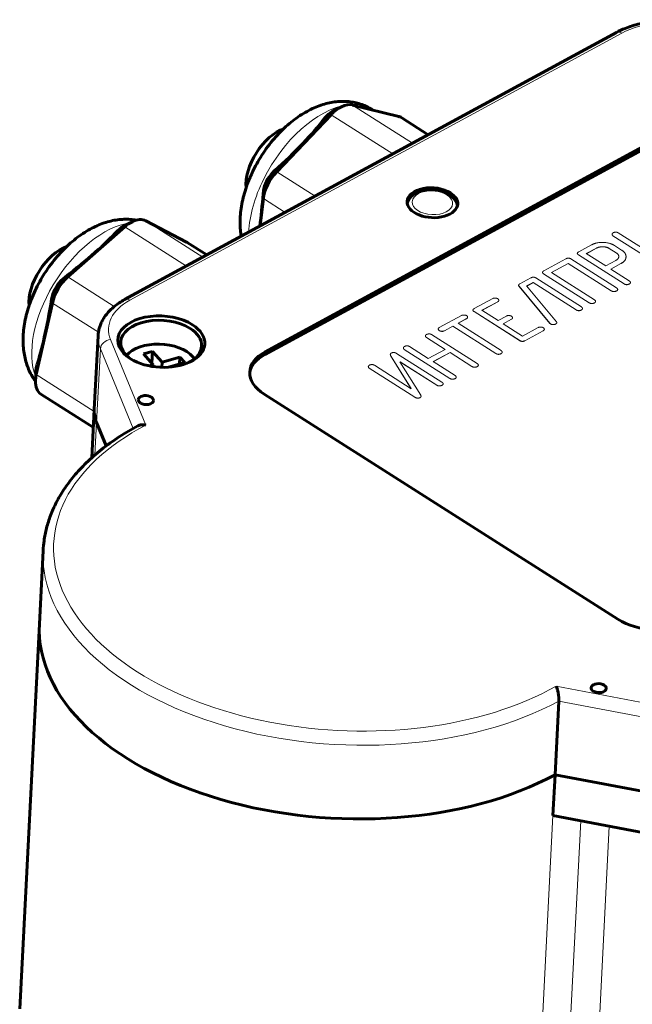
# Model space of a CAD drawing. Header units: millimetres. Extents: x 0 to 210, y 0 to 297.
# Tile 4 of 10: x 114 to 127, y 161 to 180. Entities that reach past the tile are written whole.
import ezdxf

# ---------------------------------------------------------------- set-up
doc = ezdxf.new("R2010")
doc.units = ezdxf.units.MM
doc.linetypes.add('K5LT_BASIC', pattern=[0])
doc.linetypes.add('K5LT_THIN', pattern=[0])
for name, color, linetype, true_color in [('G', 3, 'Continuous', 0x00ff00), ('R', 1, 'Continuous', 0xff0000), ('WELDING', 7, 'Continuous', 0xffffff)]:
    doc.layers.add(name, color=color, linetype=linetype, true_color=true_color)

msp = doc.modelspace()

# ---------------------------------------------------------------- linework, layer by layer
at = {"layer": 'G', "color": 5, "linetype": 'K5LT_BASIC', "lineweight": 60, "true_color": 0x0000ff}
for p, q in [((116.419, 174.729), (126.255, 180.068)), ((120.755, 178.581), (120.599, 178.504)), ((120.978, 178.617), (121.901, 178.387)), ((121.368, 178.524), (121.379, 178.517)), ((127.901, 178.341), (119.222, 173.63)), ((127.903, 178.39), (119.225, 173.679)), ((119.462, 177.284), (120.547, 178.423)), ((120.415, 178.351), (120.46, 178.398)), ((121.959, 178.362), (122.49, 178.024)), ((119.374, 177.259), (119.419, 177.307)), ((119.129, 176.2), (119.194, 176.746)), ((119.189, 176.844), (119.196, 176.901)), ((115.287, 175.18), (116.423, 176.181)), ((116.27, 176.097), (116.317, 176.139)), ((116.574, 176.284), (116.418, 176.207)), ((116.841, 176.304), (117.656, 175.877)), ((117.67, 175.869), (118.061, 175.62)), ((115.181, 175.138), (115.228, 175.179)), ((114.96, 174.731), (114.973, 174.79)), ((114.654, 173.231), (114.975, 174.659)), ((115.888, 174.004), (115.813, 172.532)), ((116.976, 173.693), (116.798, 173.642)), ((116.798, 173.642), (116.991, 173.426)), ((116.964, 173.457), (116.976, 173.693)), ((117.169, 173.477), (116.976, 173.693)), ((117.524, 173.579), (117.169, 173.477)), ((117.517, 173.441), (117.524, 173.579)), ((117.621, 173.471), (117.524, 173.579)), ((114.652, 173.362), (114.665, 173.421)), ((116.991, 173.426), (116.912, 173.404)), ((116.989, 173.39), (116.991, 173.426)), ((117.163, 173.375), (117.169, 173.477)), ((117.296, 173.378), (117.621, 173.471)), ((121.292, 173.389), (121.292, 173.39)), ((114.638, 173.101), (114.641, 173.275)), ((114.746, 172.841), (115.795, 172.175)), ((119.209, 172.837), (126.283, 168.339)), ((115.813, 172.532), (115.764, 171.568)), ((115.859, 172.273), (116.053, 171.805)), ((114.79, 169.714), (114.715, 168.242)), ((114.715, 168.242), (114.321, 160.555)), ((125.026, 165.233), (125.101, 166.705)), ((124.984, 164.415), (125.026, 165.233)), ((125.026, 165.233), (127.579, 164.748)), ((124.984, 164.415), (127.537, 163.93))]:
    msp.add_line(p, q, dxfattribs=at)
for centre, major_axis, ratio, start_param, end_param in [((120.569, 178.17), (-0.217, -0.342), 0.560853, 3.885852, 4.373739), ((120.71, 178.08), (-0.326, -0.513), 0.560853, 3.885852, 4.373739), ((120.71, 178.08), (-0.326, -0.513), 0.560853, 3.326542, 3.885852), ((119.133, 177.61), (-1.534, -1.356), 0.203892, 1.577542, 2.358643), ((121.633, 177.85), (0.326, 0.513), 0.560853, 0, 0.184949), ((119.462, 177.401), (0.463, 0.728), 0.560853, 0.622146, 2.519446), ((119.624, 176.941), (-0.326, -0.513), 0.560853, 4.373739, 5.420937), ((119.483, 177.031), (-0.217, -0.342), 0.560853, 4.373739, 5.420937), ((122.574, 176.664), (-0.506, 0.026), 0.58821, 3.94603, 6.283185), ((119.133, 177.61), (-0.158, -2.234), 0.052498, 0.889669, 1.224422), ((122.574, 176.664), (-0.506, 0.026), 0.58821, 3.141593, 3.94603), ((122.574, 176.664), (-0.506, 0.026), 0.58821, 0, 3.141593), ((116.529, 175.784), (-0.326, -0.513), 0.560853, 3.188423, 3.885852), ((116.388, 175.874), (-0.217, -0.342), 0.560853, 3.885852, 4.23562), ((116.529, 175.784), (-0.326, -0.513), 0.560853, 3.885852, 4.23562), ((114.793, 175.255), (-1.704, -1.248), 0.15217, 1.71634, 2.49744), ((115.123, 175.045), (0.463, 0.728), 0.560853, 0.622146, 2.519446), ((117.344, 175.356), (0.326, 0.513), 0.560853, 0, 0.04683), ((115.252, 174.872), (-0.217, -0.342), 0.560853, 4.23562, 5.282818), ((115.393, 174.782), (-0.326, -0.513), 0.560853, 4.23562, 5.282818), ((114.793, 175.255), (-0.302, -2.141), 0.113034, 0.55854, 1.33964), ((117.153, 173.888), (-0.87, 0.045), 0.58821, 3.94603, 7.097632), ((117.15, 173.839), (-0.809, 0.041), 0.58821, 3.94603, 6.283185), ((117.15, 173.839), (-0.809, 0.041), 0.58821, 3.141593, 3.94603), ((117.153, 173.888), (-0.87, 0.045), 0.58821, 2.327146, 3.94603), ((117.15, 173.839), (-0.809, 0.041), 0.58821, 0, 0.779697), ((117.128, 173.398), (0.748, -0.038), 0.58821, 0.526883, 2.710849), ((117.15, 173.839), (-0.809, 0.041), 0.58821, 2.361896, 3.141593), ((117.128, 173.398), (0.748, -0.038), 0.58821, 0.430743, 0.526883), ((119.932, 173.229), (-1.011, 0.052), 0.58821, 5.516826, 6.283185), ((119.93, 173.18), (-1.011, 0.052), 0.58821, 5.516826, 6.241928), ((114.931, 173.444), (-0.217, -0.342), 0.560853, -1.000368, -0.744259), ((117.153, 173.888), (-0.87, 0.045), 0.58821, 0.814446, 2.327146), ((115.072, 173.354), (-0.326, -0.513), 0.560853, -1.000368, -0.744259), ((119.932, 173.229), (-1.011, 0.052), 0.58821, 0, 0.804437), ((115.072, 173.354), (-0.326, -0.513), 0.560853, 5.538926, 6.283185), ((116.845, 172.72), (0.152, -0.008), 0.58821, 0, 3.141593), ((116.845, 172.72), (0.152, -0.008), 0.58821, 3.141593, 3.94603), ((116.845, 172.72), (0.152, -0.008), 0.58821, 3.94603, 6.283185), ((117.431, 172.449), (-1.618, 0.083), 0.58821, 0, 0.271933), ((117.431, 172.449), (-1.618, 0.083), 0.58821, 0, 0.271933), ((127.006, 168.731), (1.011, -0.052), 0.58821, 3.94603, 5.516826), ((120.782, 167.931), (-6.067, 0.311), 0.58821, 0, 2.375233), ((120.782, 167.931), (-6.067, 0.311), 0.58821, 0, 2.375233), ((125.899, 166.963), (0.152, -0.008), 0.58821, 3.141593, 3.94603), ((125.899, 166.963), (0.152, -0.008), 0.58821, 0, 3.141593), ((125.899, 166.963), (0.152, -0.008), 0.58821, 3.94603, 6.283185)]:
    msp.add_ellipse(centre, major_axis=major_axis, ratio=ratio, start_param=start_param, end_param=end_param, dxfattribs=at)
at = {"layer": 'R', "color": 7, "linetype": 'K5LT_THIN', "lineweight": 18}
for p, q in [((126.36, 180.054), (116.524, 174.714)), ((122.177, 177.855), (120.978, 178.617)), ((120.46, 178.398), (120.547, 178.423)), ((121.78, 177.639), (120.547, 178.423)), ((122.48, 178.019), (121.901, 178.387)), ((119.374, 177.259), (119.462, 177.284)), ((120.228, 176.796), (119.462, 177.284)), ((119.196, 176.901), (119.194, 176.746)), ((119.628, 176.47), (119.194, 176.746)), ((116.317, 176.139), (116.423, 176.181)), ((117.654, 175.399), (116.423, 176.181)), ((117.983, 175.578), (116.841, 176.304)), ((126.167, 176.035), (126.167, 176.037)), ((126.184, 176.005), (127.097, 175.425)), ((126.184, 176.004), (126.184, 176.005)), ((126.184, 176.004), (127.097, 175.423)), ((127.024, 175.595), (126.289, 176.062)), ((118.06, 175.62), (117.656, 175.877)), ((125.756, 175.822), (125.498, 175.682)), ((125.855, 175.758), (125.651, 175.647)), ((125.855, 175.756), (125.652, 175.646)), ((125.855, 175.756), (125.855, 175.758)), ((126.111, 175.749), (126.111, 175.751)), ((126.25, 175.663), (126.111, 175.751)), ((126.25, 175.661), (126.111, 175.749)), ((126.355, 175.719), (126.215, 175.808)), ((125.244, 175.544), (124.802, 175.304)), ((126.256, 174.961), (125.344, 175.541)), ((125.471, 175.651), (125.471, 175.653)), ((125.494, 175.621), (125.495, 175.623)), ((125.494, 175.621), (126.406, 175.042)), ((125.495, 175.623), (126.406, 175.043)), ((125.651, 175.647), (126.039, 175.4)), ((126.25, 175.661), (126.25, 175.663)), ((126.444, 175.578), (126.445, 175.579)), ((124.954, 175.269), (125.291, 175.452)), ((124.956, 175.268), (125.291, 175.45)), ((125.291, 175.45), (125.291, 175.452)), ((125.291, 175.452), (126.151, 174.905)), ((125.291, 175.45), (126.151, 174.903)), ((126.039, 175.4), (126.243, 175.511)), ((126.139, 175.337), (126.344, 175.448)), ((126.511, 175.1), (126.139, 175.337)), ((126.14, 175.336), (126.344, 175.447)), ((126.344, 175.447), (126.344, 175.448)), ((115.181, 175.138), (115.287, 175.18)), ((116.213, 174.591), (115.287, 175.18)), ((124.542, 175.163), (124.322, 175.043)), ((125.553, 174.581), (124.642, 175.16)), ((124.775, 175.273), (124.775, 175.275)), ((124.798, 175.243), (124.798, 175.245)), ((124.798, 175.245), (125.71, 174.665)), ((124.798, 175.243), (125.71, 174.664)), ((125.814, 174.722), (124.954, 175.269)), ((124.297, 175.013), (124.297, 175.015)), ((124.305, 174.995), (124.921, 174.255)), ((124.305, 174.993), (124.305, 174.995)), ((124.305, 174.993), (124.921, 174.253)), ((124.458, 175), (124.589, 175.07)), ((125.054, 174.285), (124.458, 175)), ((124.459, 174.999), (124.588, 175.069)), ((124.588, 175.069), (124.589, 175.07)), ((124.588, 175.069), (125.448, 174.522)), ((124.589, 175.07), (125.448, 174.524)), ((126.406, 175.042), (126.406, 175.043)), ((126.465, 175.026), (126.465, 175.027)), ((126.509, 175.038), (126.509, 175.039)), ((126.534, 175.066), (126.534, 175.067)), ((126.534, 175.066), (126.534, 175.067)), ((114.973, 174.79), (114.975, 174.659)), ((123.78, 174.749), (123.411, 174.549)), ((126.151, 174.903), (126.151, 174.905)), ((126.21, 174.887), (126.21, 174.889)), ((126.254, 174.899), (126.254, 174.901)), ((126.278, 174.927), (126.278, 174.929)), ((126.278, 174.927), (126.278, 174.928)), ((115.896, 174.074), (114.975, 174.659)), ((123.564, 174.514), (123.879, 174.685)), ((123.565, 174.513), (123.879, 174.684)), ((123.879, 174.684), (123.879, 174.685)), ((123.901, 174.71), (123.901, 174.712)), ((125.575, 174.546), (125.576, 174.548)), ((125.575, 174.546), (125.576, 174.548)), ((125.71, 174.664), (125.71, 174.665)), ((125.769, 174.648), (125.769, 174.649)), ((125.813, 174.66), (125.813, 174.661)), ((125.837, 174.688), (125.837, 174.689)), ((125.837, 174.687), (125.837, 174.689)), ((125.837, 174.689), (125.837, 174.689)), ((125.837, 174.687), (125.837, 174.688)), ((123.157, 174.411), (122.712, 174.169)), ((123.086, 174.255), (123.256, 174.347)), ((123.088, 174.254), (123.256, 174.346)), ((123.256, 174.346), (123.256, 174.347)), ((123.278, 174.372), (123.278, 174.374)), ((123.384, 174.518), (123.384, 174.52)), ((123.407, 174.488), (123.408, 174.49)), ((123.407, 174.488), (124.318, 173.909)), ((123.408, 174.49), (124.319, 173.911)), ((123.886, 174.309), (123.564, 174.514)), ((124.054, 174.4), (123.886, 174.309)), ((124.176, 174.361), (124.176, 174.363)), ((125.448, 174.522), (125.448, 174.524)), ((125.507, 174.506), (125.507, 174.508)), ((125.551, 174.518), (125.551, 174.52)), ((122.812, 174.106), (122.982, 174.198)), ((122.812, 174.104), (122.982, 174.197)), ((122.982, 174.198), (123.842, 173.651)), ((122.982, 174.197), (122.982, 174.198)), ((122.982, 174.197), (123.842, 173.65)), ((123.947, 173.708), (123.086, 174.255)), ((123.986, 174.246), (124.154, 174.337)), ((124.374, 173.999), (123.986, 174.246)), ((123.987, 174.245), (124.154, 174.335)), ((124.154, 174.335), (124.154, 174.337)), ((124.69, 174.17), (124.374, 173.999)), ((124.921, 174.255), (124.932, 174.244)), ((124.921, 174.253), (124.921, 174.255)), ((124.921, 174.253), (124.932, 174.243)), ((124.932, 174.243), (124.932, 174.244)), ((125.037, 174.239), (125.037, 174.241)), ((125.06, 174.266), (125.061, 174.268)), ((122.436, 174.002), (122.436, 174.004)), ((122.453, 173.972), (122.827, 173.734)), ((122.453, 173.971), (122.453, 173.972)), ((122.453, 173.971), (122.826, 173.733)), ((123.469, 173.449), (122.557, 174.029)), ((122.69, 174.142), (122.69, 174.144)), ((122.709, 174.109), (122.709, 174.11)), ((122.762, 174.093), (122.762, 174.094)), ((122.812, 174.104), (122.812, 174.106)), ((124.421, 173.907), (124.79, 174.107)), ((124.421, 173.905), (124.79, 174.105)), ((124.79, 174.105), (124.79, 174.107)), ((124.812, 174.131), (124.812, 174.133)), ((116.139, 173.931), (116.846, 172.22)), ((121.994, 173.763), (121.994, 173.764)), ((122.491, 173.551), (122.116, 173.79)), ((124.318, 173.909), (124.319, 173.911)), ((124.421, 173.905), (124.421, 173.907)), ((115.859, 172.273), (115.935, 173.745)), ((115.935, 173.745), (116.592, 172.154)), ((119.222, 173.63), (119.225, 173.679)), ((121.732, 173.632), (121.732, 173.633)), ((121.737, 173.614), (122.149, 172.948)), ((121.737, 173.612), (121.737, 173.614)), ((121.737, 173.612), (122.147, 172.949)), ((122.765, 173.076), (121.856, 173.654)), ((122.011, 173.731), (122.011, 173.733)), ((122.011, 173.733), (122.924, 173.153)), ((122.011, 173.731), (122.924, 173.151)), ((122.827, 173.734), (122.491, 173.551)), ((122.591, 173.488), (122.927, 173.671)), ((122.592, 173.487), (122.927, 173.669)), ((122.927, 173.671), (123.365, 173.392)), ((122.927, 173.669), (122.927, 173.671)), ((122.927, 173.669), (123.365, 173.39)), ((123.842, 173.65), (123.842, 173.651)), ((123.901, 173.634), (123.901, 173.635)), ((123.945, 173.646), (123.945, 173.647)), ((123.969, 173.674), (123.97, 173.675)), ((123.969, 173.673), (123.97, 173.675)), ((123.969, 173.673), (123.969, 173.674)), ((123.97, 173.675), (123.97, 173.675)), ((114.652, 173.362), (114.654, 173.231)), ((122.149, 172.948), (121.413, 173.416)), ((122.34, 172.819), (121.925, 173.487)), ((121.925, 173.487), (122.661, 173.019)), ((121.926, 173.484), (122.661, 173.017)), ((123.028, 173.209), (122.591, 173.488)), ((123.365, 173.39), (123.365, 173.392)), ((123.425, 173.375), (123.425, 173.377)), ((123.468, 173.387), (123.468, 173.388)), ((123.492, 173.415), (123.492, 173.416)), ((123.492, 173.414), (123.492, 173.416)), ((115.811, 172.495), (114.654, 173.231)), ((121.309, 173.359), (122.222, 172.778)), ((121.309, 173.357), (121.309, 173.359)), ((121.309, 173.357), (122.222, 172.777)), ((123.051, 173.175), (123.051, 173.177)), ((123.051, 173.175), (123.051, 173.177)), ((123.051, 173.177), (123.051, 173.177)), ((123.051, 173.175), (123.051, 173.175)), ((122.661, 173.017), (122.661, 173.019)), ((122.72, 173.002), (122.72, 173.003)), ((122.764, 173.013), (122.764, 173.015)), ((122.788, 173.041), (122.788, 173.043)), ((122.788, 173.041), (122.788, 173.043)), ((122.788, 173.043), (122.788, 173.043)), ((122.788, 173.041), (122.788, 173.041)), ((122.924, 173.151), (122.924, 173.153)), ((122.983, 173.135), (122.983, 173.137)), ((123.027, 173.147), (123.027, 173.149)), ((122.222, 172.777), (122.222, 172.778)), ((122.346, 172.794), (122.346, 172.796)), ((122.278, 172.758), (122.278, 172.76)), ((122.326, 172.768), (122.326, 172.769)), ((115.826, 171.623), (115.859, 172.273)), ((125.049, 167.003), (127.727, 166.494)), ((125.101, 166.705), (127.654, 166.22)), ((124.632, 157.546), (124.984, 164.415)), ((125.541, 164.309), (125.211, 157.86)), ((126.109, 164.201), (125.783, 157.837))]:
    msp.add_line(p, q, dxfattribs=at)
for centre, major_axis, ratio, start_param, end_param in [((127.35, 179.424), (-1.416, 0.072), 0.58821, 4.351456, 5.516826), ((126.352, 179.89), (-0.097, 0.178), 0.582626, 5.473983, 6.283185), ((120.311, 176.861), (-1.058, -1.663), 0.560853, 3.598349, 4.897338), ((120.311, 176.861), (-1.058, -1.663), 0.560853, 3.141593, 3.538704), ((120.311, 176.861), (-1.058, -1.663), 0.560853, 4.897338, 5.515299), ((115.972, 174.505), (-1.058, -1.663), 0.560853, 3.58279, 4.759219), ((115.972, 174.505), (-1.058, -1.663), 0.560853, 4.759219, 5.894609), ((116.516, 174.551), (-0.097, 0.178), 0.582626, 5.473983, 6.283185), ((117.515, 174.085), (-1.416, 0.072), 0.58821, 5.516826, 6.555118), ((117.506, 173.921), (-1.618, 0.083), 0.58821, 0, 0.271933), ((116.131, 173.767), (-0.187, -0.077), 0.778991, 4.358643, 5.929439), ((120.866, 169.567), (-5.865, 0.3), 0.58821, 5.497235, 8.677912), ((120.857, 169.403), (-6.067, 0.311), 0.58821, 0, 2.375233)]:
    msp.add_ellipse(centre, major_axis=major_axis, ratio=ratio, start_param=start_param, end_param=end_param, dxfattribs=at)
msp.add_ellipse((122.574, 176.664), major_axis=(0.404, -0.021), ratio=0.58821, dxfattribs=at)
at = {"layer": 'WELDING', "color": 5, "linetype": 'K5LT_BASIC', "lineweight": 60, "true_color": 0x0000ff}
for points, knots in [([(126.255, 180.068), (126.31, 180.098), (126.411, 180.145), (126.568, 180.201), (126.722, 180.242), (126.887, 180.273), (127.061, 180.293), (127.244, 180.301), (127.433, 180.295), (127.621, 180.276), (127.786, 180.247), (127.887, 180.222), (127.927, 180.211)], [0, 0, 0, 0, 1.591738, 2.786693, 4.020231, 5.289121, 6.591486, 7.92713, 9.297837, 10.692101, 12.047984, 13, 13, 13, 13]), ([(121.368, 178.524), (121.336, 178.545), (121.268, 178.583), (121.161, 178.628), (121.048, 178.661), (120.93, 178.683), (120.808, 178.692), (120.68, 178.688), (120.549, 178.67), (120.414, 178.638), (120.276, 178.591), (120.136, 178.529), (119.994, 178.451), (119.853, 178.357), (119.712, 178.247), (119.574, 178.122), (119.44, 177.982), (119.312, 177.828), (119.191, 177.66), (119.086, 177.491), (119.025, 177.376), (118.998, 177.323)], [0, 0, 0, 0, 0.917493, 1.838701, 2.771476, 3.722636, 4.699562, 5.709187, 6.757354, 7.84814, 8.98322, 10.161601, 11.380246, 12.634956, 13.92154, 15.23717, 16.580359, 17.951555, 19.35315, 20.790035, 22, 22, 22, 22]), ([(118.751, 175.994), (118.746, 176.023), (118.735, 176.1), (118.726, 176.23), (118.729, 176.388), (118.747, 176.552), (118.779, 176.723), (118.826, 176.899), (118.895, 177.101), (118.958, 177.242), (118.998, 177.323)], [0, 0, 0, 0, 0.741343, 2.010336, 3.325572, 4.682827, 6.077386, 7.505336, 8.964103, 11, 11, 11, 11]), ([(122.07, 176.652), (122.073, 176.664), (122.08, 176.685), (122.093, 176.714), (122.108, 176.739), (122.127, 176.764), (122.149, 176.788), (122.175, 176.811), (122.206, 176.832), (122.24, 176.853), (122.278, 176.871), (122.32, 176.888), (122.366, 176.901), (122.415, 176.912), (122.467, 176.919), (122.522, 176.923), (122.578, 176.923), (122.636, 176.918), (122.692, 176.91), (122.745, 176.898), (122.795, 176.882), (122.841, 176.864), (122.883, 176.844), (122.921, 176.821), (122.955, 176.796), (122.984, 176.77), (123.009, 176.744), (123.029, 176.716), (123.046, 176.689), (123.058, 176.661), (123.068, 176.632), (123.072, 176.612), (123.073, 176.601)], [0, 0, 0, 0, 1.099444, 1.936904, 2.801931, 3.701365, 4.641045, 5.625078, 6.655323, 7.731099, 8.849876, 10.007822, 11.201089, 12.426619, 13.682636, 14.968941, 16.287192, 17.641362, 18.969791, 20.264553, 21.528026, 22.760449, 23.960263, 25.124333, 26.248461, 27.328274, 28.360656, 29.344601, 30.282123, 31.177925, 32.038691, 33, 33, 33, 33]), ([(116.654, 176.315), (116.633, 176.319), (116.572, 176.329), (116.468, 176.336), (116.341, 176.332), (116.21, 176.315), (116.075, 176.283), (115.937, 176.236), (115.797, 176.173), (115.655, 176.095), (115.513, 176.001), (115.373, 175.892), (115.235, 175.766), (115.101, 175.627), (114.973, 175.472), (114.863, 175.32), (114.798, 175.218), (114.772, 175.174)], [0, 0, 0, 0, 0.523393, 1.546945, 2.604757, 3.702949, 4.845795, 6.03505, 7.269671, 8.546478, 9.861072, 11.209061, 12.587482, 13.994777, 15.431416, 16.899905, 18, 18, 18, 18]), ([(114.638, 173.098), (114.62, 173.122), (114.58, 173.18), (114.524, 173.279), (114.474, 173.396), (114.434, 173.522), (114.406, 173.658), (114.39, 173.803), (114.387, 173.956), (114.398, 174.118), (114.423, 174.286), (114.462, 174.46), (114.517, 174.638), (114.587, 174.818), (114.672, 174.998), (114.737, 175.116), (114.772, 175.174)], [0, 0, 0, 0, 0.74179, 1.760005, 2.812302, 3.904769, 5.041656, 6.22471, 7.452893, 8.723043, 10.030783, 11.371744, 12.742978, 14.142935, 15.572084, 17, 17, 17, 17]), ([(116.419, 174.729), (116.38, 174.708), (116.308, 174.664), (116.211, 174.592), (116.129, 174.517), (116.06, 174.441), (116.005, 174.363), (115.961, 174.285), (115.928, 174.207), (115.905, 174.129), (115.893, 174.062), (115.889, 174.02), (115.888, 174.004)], [0, 0, 0, 0, 1.644272, 3.21716, 4.711893, 6.128092, 7.470072, 8.746316, 9.968115, 11.148292, 12.300332, 13, 13, 13, 13]), ([(116.681, 172.203), (116.555, 172.135), (116.301, 171.985), (115.956, 171.739), (115.652, 171.473), (115.403, 171.205), (115.205, 170.939), (115.05, 170.676), (114.935, 170.418), (114.854, 170.163), (114.808, 169.929), (114.794, 169.779), (114.79, 169.714)], [0, 0, 0, 0, 1.444814, 3.048128, 4.565385, 5.995713, 7.343359, 8.617192, 9.829356, 10.993785, 12.125089, 13, 13, 13, 13]), ([(116.681, 172.203), (116.685, 172.205), (116.697, 172.211), (116.72, 172.219), (116.751, 172.225), (116.78, 172.227), (116.811, 172.226), (116.832, 172.223), (116.846, 172.22)], [0, 0, 0, 0, 0.68427, 2.37123, 4.212669, 5.698142, 6.913939, 9, 9, 9, 9]), ([(125.101, 166.705), (125.102, 166.716), (125.102, 166.735), (125.101, 166.764), (125.099, 166.789), (125.097, 166.815), (125.093, 166.842), (125.088, 166.871), (125.082, 166.902), (125.074, 166.932), (125.064, 166.968), (125.055, 166.99), (125.049, 167.003)], [0, 0, 0, 0, 1.541057, 2.532186, 3.440908, 4.489378, 5.460067, 6.554878, 7.862564, 9.289954, 10.441325, 13, 13, 13, 13])]:
    msp.add_open_spline(points, degree=3, knots=knots, dxfattribs=at)
at = {"layer": 'WELDING', "color": 7, "linetype": 'K5LT_THIN', "lineweight": 18}
for points in [[(126.188, 176.064), (126.168, 176.053), (126.167, 176.037)], [(126.289, 176.062), (126.266, 176.077), (126.207, 176.075), (126.188, 176.064)], [(126.215, 175.808), (126.123, 175.867), (125.852, 175.874), (125.756, 175.822)], [(126.111, 175.751), (126.061, 175.783), (125.91, 175.788), (125.855, 175.758)], [(126.111, 175.749), (126.061, 175.781), (125.91, 175.786), (125.855, 175.756)], [(125.344, 175.541), (125.296, 175.572), (125.244, 175.544)], [(125.498, 175.682), (125.472, 175.668), (125.471, 175.653)], [(125.471, 175.653), (125.471, 175.638), (125.495, 175.623)], [(125.471, 175.651), (125.471, 175.637), (125.494, 175.621)], [(126.3, 175.586), (126.303, 175.629), (126.25, 175.663)], [(126.3, 175.586), (126.302, 175.628), (126.25, 175.661)], [(126.344, 175.448), (126.441, 175.501), (126.445, 175.579)], [(126.344, 175.447), (126.44, 175.499), (126.444, 175.578)], [(124.642, 175.16), (124.594, 175.191), (124.542, 175.163)], [(124.802, 175.304), (124.776, 175.289), (124.775, 175.275)], [(124.775, 175.275), (124.774, 175.26), (124.798, 175.245)], [(124.775, 175.273), (124.774, 175.258), (124.798, 175.243)], [(124.322, 175.043), (124.298, 175.03), (124.297, 175.015)], [(124.297, 175.015), (124.297, 175.005), (124.305, 174.995)], [(124.297, 175.013), (124.297, 175.004), (124.305, 174.993)], [(126.278, 174.928), (126.279, 174.946), (126.256, 174.961)], [(126.406, 175.043), (126.433, 175.026), (126.465, 175.027)], [(126.406, 175.042), (126.433, 175.025), (126.465, 175.026)], [(126.465, 175.027), (126.499, 175.034), (126.509, 175.039)], [(126.465, 175.026), (126.499, 175.032), (126.509, 175.038)], [(126.509, 175.039), (126.531, 175.051), (126.534, 175.067)], [(126.509, 175.038), (126.531, 175.049), (126.534, 175.066)], [(126.534, 175.067), (126.535, 175.085), (126.511, 175.1)], [(123.88, 174.746), (123.862, 174.757), (123.799, 174.759), (123.78, 174.749)], [(126.151, 174.905), (126.178, 174.888), (126.21, 174.889)], [(126.151, 174.903), (126.177, 174.886), (126.21, 174.887)], [(126.21, 174.889), (126.244, 174.895), (126.254, 174.901)], [(126.21, 174.887), (126.244, 174.893), (126.254, 174.899)], [(126.254, 174.901), (126.275, 174.912), (126.278, 174.928)], [(126.254, 174.899), (126.275, 174.911), (126.278, 174.927)], [(123.411, 174.549), (123.385, 174.535), (123.384, 174.52)], [(123.879, 174.685), (123.901, 174.697), (123.901, 174.712)], [(123.879, 174.684), (123.9, 174.695), (123.901, 174.71)], [(125.551, 174.52), (125.573, 174.532), (125.576, 174.548)], [(125.551, 174.518), (125.572, 174.53), (125.575, 174.546)], [(125.576, 174.548), (125.577, 174.566), (125.553, 174.581)], [(125.71, 174.665), (125.736, 174.648), (125.769, 174.649)], [(125.71, 174.664), (125.736, 174.647), (125.769, 174.648)], [(125.769, 174.649), (125.803, 174.656), (125.813, 174.661)], [(125.769, 174.648), (125.802, 174.654), (125.813, 174.66)], [(125.813, 174.661), (125.834, 174.673), (125.837, 174.689)], [(125.813, 174.66), (125.834, 174.671), (125.837, 174.687)], [(125.837, 174.689), (125.838, 174.707), (125.814, 174.722)], [(123.257, 174.408), (123.239, 174.419), (123.176, 174.421), (123.157, 174.411)], [(123.256, 174.347), (123.278, 174.359), (123.278, 174.374)], [(123.256, 174.346), (123.278, 174.357), (123.278, 174.372)], [(123.384, 174.52), (123.384, 174.505), (123.408, 174.49)], [(123.384, 174.518), (123.383, 174.504), (123.407, 174.488)], [(124.154, 174.397), (124.137, 174.408), (124.074, 174.411), (124.054, 174.4)], [(124.154, 174.337), (124.175, 174.348), (124.176, 174.363)], [(124.154, 174.335), (124.175, 174.346), (124.176, 174.361)], [(125.448, 174.524), (125.475, 174.507), (125.507, 174.508)], [(125.448, 174.522), (125.475, 174.505), (125.507, 174.506)], [(125.507, 174.508), (125.541, 174.514), (125.551, 174.52)], [(125.507, 174.506), (125.541, 174.513), (125.551, 174.518)], [(122.712, 174.169), (122.691, 174.158), (122.69, 174.144)], [(124.79, 174.167), (124.773, 174.178), (124.71, 174.181), (124.69, 174.17)], [(124.932, 174.244), (124.957, 174.229), (125.016, 174.229), (125.037, 174.241)], [(124.932, 174.243), (124.957, 174.227), (125.016, 174.228), (125.037, 174.239)], [(125.037, 174.241), (125.06, 174.253), (125.061, 174.268)], [(125.037, 174.239), (125.06, 174.252), (125.06, 174.266)], [(125.061, 174.268), (125.061, 174.276), (125.054, 174.285)], [(122.457, 174.031), (122.437, 174.021), (122.436, 174.004)], [(122.557, 174.029), (122.535, 174.043), (122.475, 174.041), (122.457, 174.031)], [(122.709, 174.11), (122.729, 174.097), (122.762, 174.094)], [(122.709, 174.109), (122.729, 174.096), (122.762, 174.093)], [(122.762, 174.094), (122.789, 174.093), (122.812, 174.106)], [(122.762, 174.093), (122.789, 174.092), (122.812, 174.104)], [(124.79, 174.107), (124.811, 174.118), (124.812, 174.133)], [(124.79, 174.105), (124.811, 174.116), (124.812, 174.131)], [(122.016, 173.792), (121.995, 173.781), (121.994, 173.764)], [(122.116, 173.79), (122.094, 173.804), (122.034, 173.802), (122.016, 173.792)], [(124.318, 173.909), (124.369, 173.877), (124.421, 173.905)], [(124.319, 173.911), (124.369, 173.878), (124.421, 173.907)], [(121.754, 173.661), (121.733, 173.65), (121.732, 173.633)], [(121.732, 173.633), (121.732, 173.624), (121.737, 173.614)], [(121.732, 173.632), (121.732, 173.623), (121.737, 173.612)], [(121.856, 173.654), (121.833, 173.668), (121.771, 173.671), (121.754, 173.661)], [(123.842, 173.651), (123.869, 173.634), (123.901, 173.635)], [(123.842, 173.65), (123.869, 173.633), (123.901, 173.634)], [(123.901, 173.635), (123.935, 173.642), (123.945, 173.647)], [(123.901, 173.634), (123.935, 173.64), (123.945, 173.646)], [(123.945, 173.647), (123.966, 173.659), (123.97, 173.675)], [(123.945, 173.646), (123.966, 173.657), (123.969, 173.673)], [(123.97, 173.675), (123.97, 173.693), (123.947, 173.708)], [(121.313, 173.418), (121.293, 173.407), (121.292, 173.39)], [(121.413, 173.416), (121.391, 173.43), (121.331, 173.428), (121.313, 173.418)], [(123.365, 173.392), (123.391, 173.375), (123.425, 173.377)], [(123.365, 173.39), (123.391, 173.374), (123.425, 173.375)], [(123.425, 173.377), (123.458, 173.383), (123.468, 173.388)], [(123.425, 173.375), (123.458, 173.381), (123.468, 173.387)], [(123.468, 173.388), (123.489, 173.4), (123.492, 173.416)], [(123.468, 173.387), (123.489, 173.398), (123.492, 173.414)], [(123.492, 173.416), (123.493, 173.434), (123.469, 173.449)], [(123.027, 173.149), (123.048, 173.16), (123.051, 173.177)], [(123.027, 173.147), (123.048, 173.159), (123.051, 173.175)], [(123.051, 173.177), (123.052, 173.194), (123.028, 173.209)], [(122.661, 173.019), (122.687, 173.002), (122.72, 173.003)], [(122.661, 173.017), (122.687, 173), (122.72, 173.002)], [(122.72, 173.003), (122.753, 173.009), (122.764, 173.015)], [(122.72, 173.002), (122.753, 173.008), (122.764, 173.013)], [(122.764, 173.015), (122.785, 173.027), (122.788, 173.043)], [(122.764, 173.013), (122.785, 173.025), (122.788, 173.041)], [(122.788, 173.043), (122.789, 173.061), (122.765, 173.076)], [(122.924, 173.153), (122.95, 173.136), (122.983, 173.137)], [(122.924, 173.151), (122.95, 173.134), (122.983, 173.135)], [(122.983, 173.137), (123.017, 173.143), (123.027, 173.149)], [(122.983, 173.135), (123.016, 173.142), (123.027, 173.147)], [(122.222, 172.778), (122.246, 172.763), (122.278, 172.76)], [(122.222, 172.777), (122.246, 172.761), (122.278, 172.758)], [(122.326, 172.769), (122.346, 172.78), (122.346, 172.796)], [(122.326, 172.768), (122.345, 172.778), (122.346, 172.794)], [(122.346, 172.796), (122.347, 172.806), (122.34, 172.819)], [(122.278, 172.76), (122.307, 172.759), (122.326, 172.769)], [(122.278, 172.758), (122.307, 172.757), (122.326, 172.768)]]:
    msp.add_open_spline(points, degree=2, dxfattribs=at)
for points, knots in [([(126.167, 176.037), (126.167, 176.036), (126.168, 176.016), (126.184, 176.005)], [0.918217, 0.918217, 0.918217, 1, 2, 2, 2]), ([(126.167, 176.035), (126.167, 176.034), (126.168, 176.014), (126.184, 176.004)], [0.918217, 0.918217, 0.918217, 1, 2, 2, 2]), ([(126.243, 175.511), (126.296, 175.54), (126.3, 175.585), (126.3, 175.586)], [0, 0, 0, 1, 1.025814, 1.025814, 1.025814]), ([(126.445, 175.579), (126.445, 175.58), (126.448, 175.66), (126.355, 175.719)], [0.991253, 0.991253, 0.991253, 1, 2, 2, 2]), ([(123.901, 174.712), (123.901, 174.714), (123.899, 174.734), (123.88, 174.746)], [0.8719, 0.8719, 0.8719, 1, 2, 2, 2]), ([(123.278, 174.374), (123.279, 174.376), (123.276, 174.396), (123.257, 174.408)], [0.872868, 0.872868, 0.872868, 1, 2, 2, 2]), ([(124.176, 174.363), (124.176, 174.365), (124.173, 174.385), (124.154, 174.397)], [0.868783, 0.868783, 0.868783, 1, 2, 2, 2]), ([(124.812, 174.133), (124.812, 174.135), (124.809, 174.155), (124.79, 174.167)], [0.872868, 0.872868, 0.872868, 1, 2, 2, 2]), ([(122.436, 174.004), (122.436, 174.002), (122.437, 173.982), (122.453, 173.972)], [0.914598, 0.914598, 0.914598, 1, 2, 2, 2]), ([(122.436, 174.002), (122.436, 174.001), (122.437, 173.981), (122.453, 173.971)], [0.914598, 0.914598, 0.914598, 1, 2, 2, 2]), ([(122.69, 174.144), (122.69, 174.14), (122.698, 174.118), (122.709, 174.11)], [0.787191, 0.787191, 0.787191, 1, 2, 2, 2]), ([(122.69, 174.142), (122.69, 174.138), (122.697, 174.116), (122.709, 174.109)], [0.787191, 0.787191, 0.787191, 1, 2, 2, 2]), ([(121.994, 173.764), (121.994, 173.763), (121.995, 173.743), (122.011, 173.733)], [0.918218, 0.918218, 0.918218, 1, 2, 2, 2]), ([(121.994, 173.763), (121.994, 173.761), (121.995, 173.741), (122.011, 173.731)], [0.918218, 0.918218, 0.918218, 1, 2, 2, 2]), ([(121.292, 173.39), (121.292, 173.389), (121.293, 173.369), (121.309, 173.359)], [0.918217, 0.918217, 0.918217, 1, 2, 2, 2]), ([(121.292, 173.389), (121.292, 173.387), (121.293, 173.367), (121.309, 173.357)], [0.918217, 0.918217, 0.918217, 1, 2, 2, 2])]:
    msp.add_open_spline(points, degree=2, knots=knots, dxfattribs=at)

doc.saveas('drawing.dxf')
